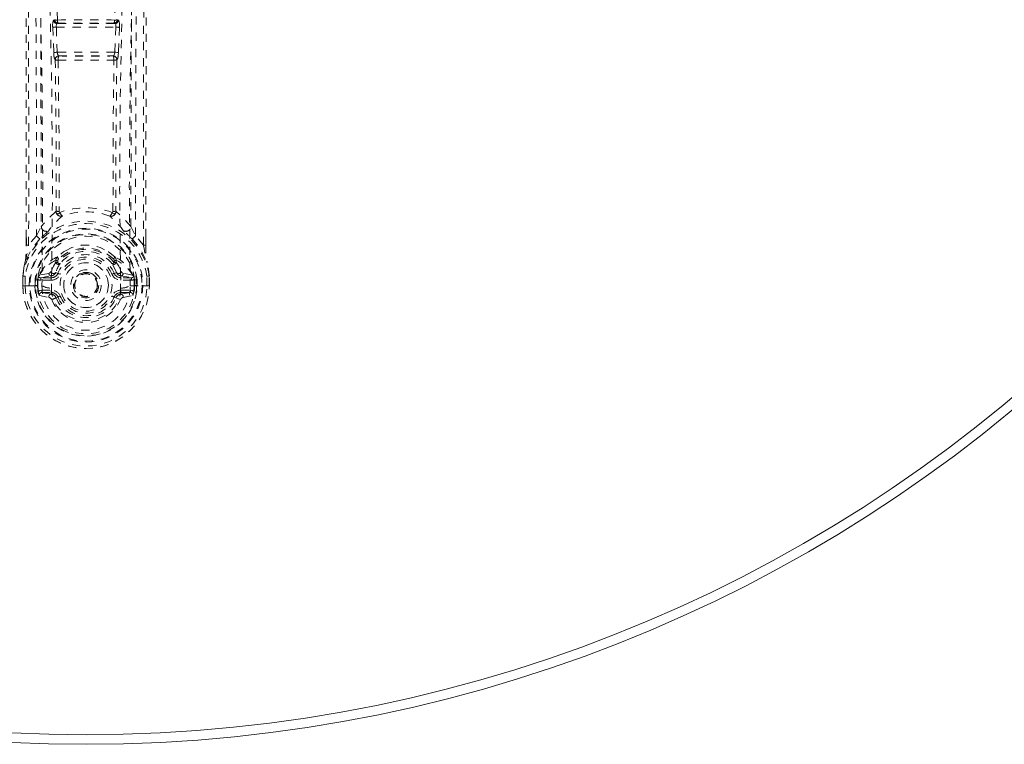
# Model space of a CAD drawing. Header units: inches. Extents: x -62 to 63, y -96 to 53.
# Tile 2 of 5: x 45 to 57, y 17 to 26. Entities that reach past the tile are written whole.
import ezdxf

# ---------------------------------------------------------------- set-up
doc = ezdxf.new("R2010")
doc.units = ezdxf.units.IN
doc.header["$MEASUREMENT"] = 0
doc.linetypes.add('SLD-Dashed', pattern=[0.075, 0.05, -0.025])
doc.linetypes.add('SLD-Solid', pattern=[0])

msp = doc.modelspace()

# ---------------------------------------------------------------- linework, layer by layer
at = {"color": 7, "linetype": 'SLD-Dashed', "lineweight": 0}
for p, q in [((44.953, 25.88), (44.94, 25.876)), ((44.984, 25.833), (44.997, 25.837)), ((45.696, 25.833), (44.984, 25.833)), ((45.684, 25.837), (45.696, 25.833)), ((45.728, 25.88), (45.741, 25.876)), ((44.93, 25.786), (44.942, 25.477)), ((44.974, 25.788), (45.706, 25.788)), ((44.986, 25.479), (44.974, 25.788)), ((45.706, 25.788), (45.694, 25.479)), ((45.751, 25.786), (45.739, 25.477)), ((44.942, 25.477), (44.944, 25.444)), ((45.694, 25.479), (44.986, 25.479)), ((45.739, 25.477), (45.736, 25.444)), ((44.96, 25.387), (44.961, 25.387)), ((45.005, 25.434), (45.005, 25.434)), ((45.005, 25.434), (45.676, 25.434)), ((45.676, 25.434), (45.675, 25.434)), ((45.719, 25.387), (45.72, 25.387)), ((44.729, 23.221), (44.789, 23.334)), ((45.892, 23.334), (45.951, 23.221)), ((44.604, 23.105), (44.604, 23.194)), ((44.605, 23.194), (44.605, 23.105)), ((44.729, 23.221), (44.633, 23.106)), ((46.047, 23.106), (45.951, 23.221)), ((46.076, 23.105), (46.076, 23.207)), ((46.077, 23.105), (46.077, 23.207)), ((44.976, 22.946), (44.988, 22.963)), ((45.693, 22.963), (45.705, 22.946)), ((44.969, 22.918), (44.969, 22.896)), ((44.992, 22.913), (44.992, 22.891)), ((45.689, 22.891), (45.688, 22.913)), ((45.712, 22.918), (45.712, 22.896)), ((44.561, 22.727), (44.561, 22.722)), ((44.561, 22.605), (44.561, 22.722)), ((44.562, 22.722), (44.562, 22.605)), ((44.591, 22.722), (44.59, 22.607)), ((44.742, 22.678), (44.712, 22.679)), ((44.712, 22.679), (44.712, 22.679)), ((44.712, 22.607), (44.712, 22.679)), ((44.742, 22.678), (44.747, 22.697)), ((44.747, 22.697), (44.747, 22.685)), ((44.747, 22.685), (44.747, 22.607)), ((44.757, 22.726), (44.754, 22.722)), ((44.757, 22.726), (44.767, 22.737)), ((44.882, 22.758), (44.767, 22.737)), ((44.767, 22.737), (44.767, 22.737)), ((44.767, 22.737), (44.767, 22.737)), ((44.782, 22.704), (44.912, 22.728)), ((44.782, 22.704), (44.782, 22.674)), ((44.912, 22.704), (44.782, 22.704)), ((44.912, 22.728), (44.912, 22.704)), ((44.912, 22.674), (44.912, 22.704)), ((44.959, 22.758), (44.967, 22.769)), ((44.967, 22.769), (44.994, 22.758)), ((45.687, 22.758), (45.714, 22.769)), ((45.714, 22.769), (45.721, 22.758)), ((45.769, 22.728), (45.899, 22.704)), ((45.769, 22.728), (45.769, 22.704)), ((45.899, 22.704), (45.769, 22.704)), ((45.769, 22.674), (45.769, 22.704)), ((45.914, 22.737), (45.798, 22.758)), ((45.899, 22.674), (45.899, 22.704)), ((45.914, 22.737), (45.924, 22.726)), ((45.927, 22.722), (45.924, 22.726)), ((45.933, 22.697), (45.934, 22.685)), ((45.939, 22.678), (45.933, 22.697)), ((45.934, 22.685), (45.934, 22.607)), ((45.969, 22.679), (45.939, 22.678)), ((45.969, 22.679), (45.969, 22.607)), ((45.969, 22.679), (45.969, 22.679)), ((46.09, 22.607), (46.09, 22.722)), ((46.119, 22.605), (46.118, 22.722)), ((46.12, 22.722), (46.119, 22.727)), ((46.12, 22.605), (46.12, 22.722)), ((44.561, 22.605), (44.565, 22.605)), ((44.565, 22.605), (44.618, 22.606)), ((44.618, 22.606), (44.641, 22.606)), ((44.641, 22.606), (44.647, 22.606)), ((44.647, 22.606), (44.797, 22.606)), ((44.712, 22.607), (44.712, 22.607)), ((44.742, 22.678), (44.741, 22.607)), ((44.747, 22.607), (44.741, 22.607)), ((44.912, 22.674), (44.782, 22.674)), ((44.797, 22.606), (44.797, 22.606)), ((45.184, 22.613), (45.185, 22.628)), ((45.184, 22.604), (45.184, 22.613)), ((45.899, 22.674), (45.769, 22.674)), ((45.884, 22.606), (46.034, 22.606)), ((45.934, 22.607), (45.939, 22.607)), ((45.939, 22.607), (45.939, 22.678)), ((46.034, 22.606), (46.04, 22.606)), ((46.04, 22.606), (46.063, 22.606)), ((46.063, 22.606), (46.116, 22.605)), ((46.116, 22.605), (46.12, 22.605)), ((44.765, 22.485), (44.884, 22.462)), ((44.795, 22.552), (44.795, 22.522)), ((44.795, 22.552), (44.912, 22.552)), ((44.912, 22.501), (44.795, 22.522)), ((44.795, 22.522), (44.912, 22.522)), ((44.912, 22.552), (44.912, 22.522)), ((44.912, 22.501), (44.912, 22.522)), ((44.971, 22.458), (44.967, 22.466)), ((44.994, 22.467), (44.971, 22.458)), ((45.709, 22.458), (45.687, 22.467)), ((45.713, 22.466), (45.709, 22.458)), ((45.764, 22.435), (45.709, 22.458)), ((45.769, 22.552), (45.769, 22.522)), ((45.769, 22.552), (45.886, 22.552)), ((45.886, 22.522), (45.769, 22.501)), ((45.769, 22.501), (45.769, 22.522)), ((45.769, 22.522), (45.886, 22.522)), ((45.797, 22.462), (45.916, 22.485)), ((45.886, 22.522), (45.886, 22.552))]:
    msp.add_line(p, q, dxfattribs=at)
at = {"color": 7, "linetype": 'SLD-Dashed', "lineweight": 0, "flags": 128}
for points in [[(44.604, 23.194), (44.601, 25.822), (44.584, 28.54), (44.559, 31.259), (44.534, 33.978)], [(44.633, 23.106), (44.634, 23.844), (44.634, 24.625), (44.632, 25.448), (44.628, 26.313), (44.624, 27.11), (44.618, 27.939), (44.617, 28.13), (44.616, 28.323), (44.614, 28.517), (44.613, 28.65), (44.612, 28.78), (44.611, 28.915), (44.609, 29.056), (44.605, 29.51), (44.601, 30.014), (44.596, 30.57), (44.592, 30.921), (44.589, 31.293), (44.585, 31.696), (44.581, 32.072), (44.577, 32.562), (44.572, 32.998), (44.569, 33.38), (44.566, 33.706), (44.564, 33.978)], [(46.047, 23.106), (46.046, 23.92), (46.047, 24.769), (46.049, 25.653), (46.053, 26.455), (46.056, 26.972), (46.059, 27.514), (46.063, 28.081), (46.068, 28.644), (46.072, 29.132), (46.078, 29.779), (46.084, 30.467), (46.091, 31.196), (46.097, 31.873), (46.117, 33.978)], [(46.077, 23.207), (46.08, 25.823), (46.097, 28.539), (46.121, 31.261), (46.147, 33.978)], [(44.652, 33.884), (44.658, 32.294), (44.676, 30.705), (44.707, 29.118), (44.745, 27.535), (44.774, 26.296), (44.798, 25.06), (44.807, 23.829), (44.797, 22.606)], [(46.028, 33.884), (46.023, 32.294), (46.004, 30.705), (45.974, 29.118), (45.936, 27.535), (45.906, 26.296), (45.883, 25.06), (45.873, 23.829), (45.884, 22.606)], [(44.761, 33.829), (44.768, 32.243), (44.788, 30.658), (44.821, 29.075), (44.862, 27.497), (44.893, 26.259), (44.917, 25.026), (44.927, 23.798), (44.915, 22.576)], [(45.919, 33.829), (45.913, 32.243), (45.893, 30.658), (45.86, 29.075), (45.819, 27.497), (45.788, 26.259), (45.763, 25.026), (45.754, 23.798), (45.766, 22.576)], [(44.664, 32.897), (44.667, 32.52), (44.671, 32.091), (44.676, 31.622), (44.68, 31.197), (44.682, 30.974), (44.684, 30.752), (44.686, 30.529), (44.689, 30.277), (44.691, 30.022), (44.694, 29.774), (44.698, 29.271), (44.703, 28.803), (44.706, 28.371), (44.71, 27.948), (44.714, 27.458), (44.72, 26.618), (44.724, 25.769), (44.728, 24.892), (44.73, 24.038), (44.729, 23.221)], [(44.724, 32.897), (44.754, 29.708), (44.78, 26.521), (44.789, 23.334)], [(45.892, 23.334), (45.901, 26.521), (45.926, 29.708), (45.957, 32.897)], [(45.951, 23.221), (45.951, 23.962), (45.952, 24.734), (45.955, 25.537), (45.959, 26.303), (45.964, 27.078), (45.97, 27.854), (45.976, 28.61), (45.983, 29.335), (45.989, 30.011), (45.997, 30.767), (46.003, 31.477), (46.01, 32.174), (46.017, 32.897)], [(44.988, 25.875), (44.955, 27.367), (44.919, 28.863)], [(45.761, 28.863), (45.726, 27.367), (45.692, 25.875)], [(44.974, 25.788), (44.974, 25.796), (44.974, 25.805), (44.976, 25.819), (44.979, 25.829), (44.984, 25.833)], [(45.696, 25.833), (45.701, 25.829), (45.705, 25.819), (45.707, 25.805), (45.707, 25.796), (45.706, 25.788)], [(44.974, 25.788), (44.966, 25.788), (44.959, 25.787), (44.951, 25.787), (44.945, 25.787), (44.939, 25.787), (44.935, 25.786), (44.932, 25.786), (44.93, 25.786)], [(45.751, 25.786), (45.749, 25.786), (45.746, 25.786), (45.741, 25.787), (45.736, 25.787), (45.729, 25.787), (45.722, 25.787), (45.714, 25.788), (45.706, 25.788)], [(44.986, 25.479), (44.978, 25.479), (44.971, 25.479), (44.964, 25.478), (44.957, 25.478), (44.952, 25.478), (44.947, 25.478), (44.944, 25.478), (44.942, 25.477)], [(45.694, 25.479), (45.693, 25.471), (45.692, 25.462), (45.688, 25.448), (45.682, 25.438), (45.679, 25.435), (45.677, 25.434), (45.676, 25.434)], [(45.739, 25.477), (45.734, 25.478), (45.723, 25.478), (45.709, 25.479), (45.694, 25.479)], [(44.961, 25.387), (44.972, 24.455), (44.973, 23.527)], [(44.997, 25.382), (45.008, 24.449), (45.008, 23.52)], [(45.672, 23.52), (45.673, 24.449), (45.684, 25.382)], [(45.719, 25.387), (45.709, 24.455), (45.708, 23.527)], [(44.97, 23.518), (44.873, 23.432), (44.789, 23.334)], [(44.97, 23.518), (44.973, 23.508), (44.977, 23.499), (44.983, 23.493), (44.991, 23.489), (44.999, 23.49), (45.007, 23.493), (45.014, 23.5), (45.018, 23.509)], [(45.008, 23.52), (45.009, 23.518), (45.009, 23.516), (45.012, 23.513), (45.018, 23.509)], [(45.662, 23.509), (45.669, 23.513), (45.671, 23.516), (45.672, 23.518), (45.672, 23.52)], [(45.662, 23.509), (45.667, 23.5), (45.674, 23.493), (45.682, 23.49), (45.69, 23.489), (45.697, 23.493), (45.704, 23.499), (45.708, 23.508), (45.71, 23.518)], [(45.892, 23.334), (45.808, 23.432), (45.71, 23.518)], [(44.772, 23.181), (44.671, 23.058), (44.592, 22.903)], [(44.882, 23.285), (44.876, 23.278), (44.867, 23.27)], [(45.814, 23.27), (45.804, 23.278), (45.799, 23.285)], [(45.909, 23.181), (46.009, 23.058), (46.089, 22.903)], [(44.633, 23.106), (44.627, 23.106), (44.621, 23.106), (44.615, 23.106), (44.61, 23.106), (44.607, 23.106), (44.604, 23.105), (44.603, 23.105), (44.604, 23.105)], [(45.113, 23.049), (45.063, 23.023), (44.988, 22.963)], [(45.693, 22.963), (45.618, 23.023), (45.568, 23.049)], [(46.077, 23.105), (46.077, 23.105), (46.076, 23.105), (46.074, 23.106), (46.07, 23.106), (46.065, 23.106), (46.059, 23.106), (46.053, 23.106), (46.047, 23.106)], [(44.592, 22.903), (44.575, 22.825), (44.561, 22.727)], [(44.561, 22.722), (44.574, 22.817), (44.59, 22.892)], [(44.592, 22.903), (44.59, 22.898), (44.59, 22.892)], [(44.969, 22.896), (44.938, 22.845), (44.91, 22.78)], [(45.714, 22.769), (45.688, 22.83), (45.66, 22.878)], [(45.712, 22.896), (45.743, 22.845), (45.771, 22.78)], [(46.091, 22.892), (46.091, 22.898), (46.089, 22.903)], [(46.119, 22.727), (46.108, 22.815), (46.089, 22.903)], [(46.12, 22.722), (46.107, 22.817), (46.091, 22.892)], [(44.561, 22.727), (44.562, 22.726), (44.564, 22.726), (44.567, 22.726), (44.571, 22.725), (44.575, 22.725), (44.58, 22.724), (44.585, 22.723), (44.591, 22.722)], [(44.561, 22.722), (44.561, 22.722), (44.562, 22.722), (44.564, 22.722), (44.568, 22.722), (44.573, 22.722), (44.578, 22.722), (44.584, 22.722), (44.591, 22.722)], [(44.782, 22.674), (44.764, 22.676), (44.747, 22.685)], [(44.91, 22.78), (44.896, 22.763), (44.882, 22.758)], [(45.021, 22.747), (45.016, 22.749), (45.011, 22.751), (45.006, 22.753), (45.002, 22.755), (44.999, 22.756), (44.996, 22.757), (44.994, 22.758), (44.994, 22.758)], [(45.659, 22.747), (45.665, 22.749), (45.67, 22.751), (45.674, 22.753), (45.679, 22.755), (45.682, 22.756), (45.685, 22.757), (45.686, 22.758), (45.687, 22.758)], [(45.771, 22.78), (45.785, 22.763), (45.798, 22.758)], [(45.934, 22.685), (45.917, 22.676), (45.899, 22.674)], [(46.119, 22.727), (46.118, 22.726), (46.116, 22.726), (46.114, 22.726), (46.11, 22.725), (46.106, 22.725), (46.101, 22.724), (46.095, 22.723), (46.09, 22.722)], [(46.09, 22.722), (46.096, 22.722), (46.102, 22.722), (46.108, 22.722), (46.113, 22.722), (46.116, 22.722), (46.119, 22.722), (46.12, 22.722), (46.12, 22.722)], [(44.59, 22.607), (44.584, 22.606), (44.578, 22.606), (44.572, 22.606), (44.568, 22.606), (44.564, 22.606), (44.561, 22.606), (44.56, 22.606), (44.561, 22.605)], [(44.741, 22.607), (44.738, 22.607), (44.731, 22.607), (44.722, 22.607), (44.712, 22.607)], [(44.742, 22.678), (44.742, 22.678), (44.742, 22.678)], [(45.766, 22.576), (45.761, 22.498), (45.738, 22.423), (45.699, 22.353), (45.645, 22.292), (45.579, 22.242), (45.505, 22.206), (45.424, 22.183), (45.34, 22.176), (45.257, 22.183), (45.176, 22.206), (45.101, 22.242), (45.036, 22.292), (44.982, 22.353), (44.943, 22.423), (44.92, 22.498), (44.915, 22.576)], [(45.939, 22.678), (45.939, 22.678), (45.939, 22.678)], [(46.12, 22.605), (46.12, 22.605), (46.119, 22.606), (46.117, 22.606), (46.113, 22.606), (46.108, 22.606), (46.103, 22.606), (46.097, 22.606), (46.09, 22.607)], [(44.752, 22.534), (44.772, 22.547), (44.795, 22.552)], [(45.021, 22.479), (45.016, 22.476), (45.011, 22.474), (45.006, 22.472), (45.002, 22.471), (44.999, 22.469), (44.996, 22.468), (44.994, 22.467), (44.994, 22.467)], [(45.659, 22.479), (45.665, 22.476), (45.67, 22.474), (45.674, 22.472), (45.679, 22.471), (45.682, 22.469), (45.685, 22.468), (45.686, 22.467), (45.687, 22.467)], [(45.886, 22.552), (45.909, 22.547), (45.928, 22.534)]]:
    msp.add_lwpolyline(points, dxfattribs=at)
at = {"color": 7, "linetype": 'SLD-Solid', "lineweight": 15}
for radius in [17.875, 17.757, 17.757]:
    msp.add_circle((45.34, 34.837), radius, dxfattribs=at)
at = {"color": 7, "linetype": 'SLD-Dashed', "lineweight": 0}
for radius in [0.7, 0.69, 0.623, 0.32, 0.275, 0.188, 0.156, 0.142, 0.14, 0.138]:
    msp.add_circle((45.34, 22.613), radius, dxfattribs=at)
for centre, radius, start, end in [((45.093, 25.813), 0.165, 157.6324, 189.4069), ((44.985, 25.878), 0.0451, 182.4876, 269.1366), ((44.998, 25.882), 0.0451, 182.6015, 269.104), ((44.982, 25.967), 0.092, 251.467, 273.9872), ((45.34, -11.143), 37.021, 89.4551, 90.5446), ((45.049, 25.869), 0.0612, 173.9385, 211.5356), ((45.34, -7.042), 32.881, 89.4018, 90.5982), ((45.683, 25.882), 0.0451, 270.8962, 357.3983), ((45.632, 25.869), 0.0607, 328.3029, 6.2228), ((45.699, 25.967), 0.0919, 266.0233, 288.5447), ((45.696, 25.878), 0.0451, 270.8634, 357.5124), ((45.588, 25.813), 0.165, 350.593, 22.3678), ((45.045, 25.477), 0.0588, 177.8373, 226.6326), ((45.038, 25.44), 0.0933, 177.5371, 214.1315), ((45.005, 25.389), 0.0451, 91.0423, 182.143), ((45.006, 25.389), 0.0451, 91.0469, 182.1494), ((44.991, 25.47), 0.088, 250.2468, 273.9512), ((45.083, 25.395), 0.0873, 153.1897, 188.1912), ((45.34, 58.105), 32.724, 269.399, 270.6009), ((45.34, 58.815), 33.383, 269.4253, 270.5747), ((45.674, 25.389), 0.0451, 357.8502, 88.9534), ((45.597, 25.395), 0.0873, 351.81, 26.8095), ((45.675, 25.389), 0.0451, 357.857, 88.9577), ((45.69, 25.471), 0.0889, 266.1795, 289.6207), ((45.643, 25.44), 0.0933, 325.869, 2.4633), ((45.34, 22.599), 0.965, 70.5263, 109.4748), ((45.609, 22.775), 0.888, 129.131, 144.9704), ((44.958, 23.526), 0.0143, 327.5574, 3.3548), ((45.031, 23.522), 0.0608, 183.6679, 286.5436), ((45.005, 23.599), 0.0795, 246.0524, 272.5081), ((45.095, 23.527), 0.0786, 193.3247, 233.7399), ((45.34, 22.672), 0.844, 69.7729, 110.2273), ((45.649, 23.522), 0.0608, 253.4585, 356.3312), ((45.586, 23.527), 0.0786, 306.263, 346.6735), ((45.072, 22.775), 0.887, 35.0291, 50.8694), ((45.676, 23.599), 0.0795, 267.492, 293.9476), ((45.722, 23.526), 0.0143, 176.6461, 212.4434), ((45.34, 22.613), 0.787, 8.3239, 171.6761), ((45.34, 22.613), 0.758, 8.3238, 171.6762), ((44.85, 23.336), 0.0608, 182.3823, 301.9709), ((45.831, 23.336), 0.0608, 238.0318, 357.6173), ((45.34, 22.613), 0.632, 6.0642, 173.9358), ((45.192, 23.669), 0.644, 224.0881, 229.2613), ((45.34, 22.613), 0.602, 6.2697, 173.7303), ((46.315, 21.608), 2.204, 131.0581, 134.4316), ((44.365, 21.607), 2.205, 45.5692, 48.9408), ((45.489, 23.669), 0.643, 310.7374, 315.914), ((43.402, 23.077), 1.202, 351.1867, 1.3428), ((41.012, 23.745), 3.677, 346.7623, 349.9887), ((45.34, 22.601), 0.453, 39.7483, 140.2509), ((45.34, 22.575), 0.494, 46.9723, 133.0277), ((45.34, 22.631), 0.476, 61.4725, 118.5266), ((49.669, 23.745), 3.678, 190.0115, 193.2372), ((47.278, 23.077), 1.202, 178.6565, 188.8141), ((45.204, 22.522), 0.491, 116.127, 155.5127), ((45.013, 22.922), 0.0444, 147.3916, 185.0011), ((45.028, 22.969), 0.0404, 187.303, 232.7814), ((45.025, 22.912), 0.0326, 132.1684, 178.3627), ((45.34, 22.613), 0.376, 22.774, 157.226), ((45.34, 22.619), 0.411, 39.0116, 140.9884), ((45.34, 22.613), 0.346, 22.7737, 157.2263), ((45.653, 22.969), 0.0404, 307.2276, 352.6875), ((45.656, 22.912), 0.0326, 1.647, 47.8223), ((45.472, 22.518), 0.497, 24.8142, 63.6303), ((45.667, 22.922), 0.0444, 355.0101, 32.6938), ((45.147, 22.516), 0.44, 113.9345, 149.902), ((45.406, 22.617), 0.465, 145.837, 160.7954), ((44.991, 22.964), 0.0506, 244.3252, 271.743), ((44.999, 22.899), 0.0305, 185.6317, 316.0677), ((44.991, 22.941), 0.0504, 244.2225, 271.7526), ((45.02, 22.915), 0.0371, 220.1631, 270.7344), ((45.34, 22.613), 0.275, 360, 180), ((45.682, 22.899), 0.0305, 223.9317, 354.3713), ((45.66, 22.915), 0.0371, 269.2734, 319.8313), ((45.69, 22.964), 0.0506, 268.2571, 295.6746), ((45.69, 22.941), 0.0505, 268.2718, 295.7542), ((45.534, 22.517), 0.439, 30.0686, 66.0867), ((44.862, 22.682), 0.115, 159.6941, 172.2825), ((44.781, 22.734), 0.0306, 203.8355, 270.9563), ((44.912, 22.758), 0.0299, 180.9992, 268.9492), ((44.94, 22.786), 0.031, 190.168, 328.1966), ((44.91, 22.785), 0.0565, 271.9581, 331.565), ((44.912, 22.793), 0.089, 270, 337.226), ((44.912, 22.793), 0.119, 270.0003, 337.2254), ((45.34, 22.613), 0.157, 65.1542, 110.0596), ((45.769, 22.793), 0.119, 202.7746, 269.9997), ((45.769, 22.793), 0.089, 202.774, 270), ((45.741, 22.786), 0.031, 211.5917, 350.0547), ((45.771, 22.785), 0.0567, 208.2279, 267.9783), ((45.769, 22.758), 0.0299, 271.0481, 359.0035), ((45.899, 22.734), 0.0306, 269.0437, 336.1645), ((45.849, 22.689), 0.0843, 5.4022, 22.6214), ((46.09, 22.722), 0.03, 0.2178, 5.2738), ((45.34, 22.613), 0.78, 180, 359.4852), ((45.34, 22.613), 0.78, 180.5288, 359.4712), ((45.34, 22.613), 0.75, 180.4562, 359.5438), ((45.34, 22.613), 0.629, 180.5444, 359.4556), ((45.34, 22.613), 0.599, 180.5443, 359.4557), ((45.34, 22.613), 0.593, 180.5524, 187.6091), ((44.915, 22.825), 0.249, 241.7043, 269.8626), ((45.34, 22.6), 0.543, 179.366, 0.634), ((45.34, 22.613), 0.275, 180, 0), ((45.767, 22.818), 0.242, 269.7355, 298.8242), ((45.34, 22.613), 0.593, 352.3909, 359.4476), ((45.946, 21.714), 0.893, 88.5049, 90.4062), ((44.956, 22.561), 0.206, 187.6611, 201.6569), ((44.794, 22.492), 0.0299, 88.0479, 192.1081), ((44.912, 22.471), 0.0301, 91.4529, 197.6207), ((44.875, 22.417), 0.0455, 22.5315, 78.6445), ((44.912, 22.433), 0.119, 22.7734, 90), ((44.912, 22.433), 0.089, 22.774, 90), ((44.906, 22.43), 0.0714, 30.3137, 85.2488), ((45.486, 21.155), 1.4, 111.5596, 113.9873), ((45.34, 22.613), 0.4, 202.774, 337.226), ((45.34, 22.613), 0.376, 202.774, 337.226), ((45.34, 22.613), 0.346, 202.774, 337.226), ((45.769, 22.433), 0.119, 90, 157.2266), ((45.769, 22.433), 0.089, 90, 157.226), ((45.775, 22.43), 0.0715, 94.7828, 149.7563), ((45.806, 22.417), 0.0455, 101.3554, 157.4687), ((45.768, 22.471), 0.0301, 342.347, 88.5789), ((45.887, 22.492), 0.0299, 347.8918, 91.952), ((45.724, 22.561), 0.206, 338.343, 352.3387), ((45.34, 22.613), 0.459, 202.774, 337.226)]:
    msp.add_arc(centre, radius, start, end, dxfattribs=at)

doc.saveas('drawing.dxf')
